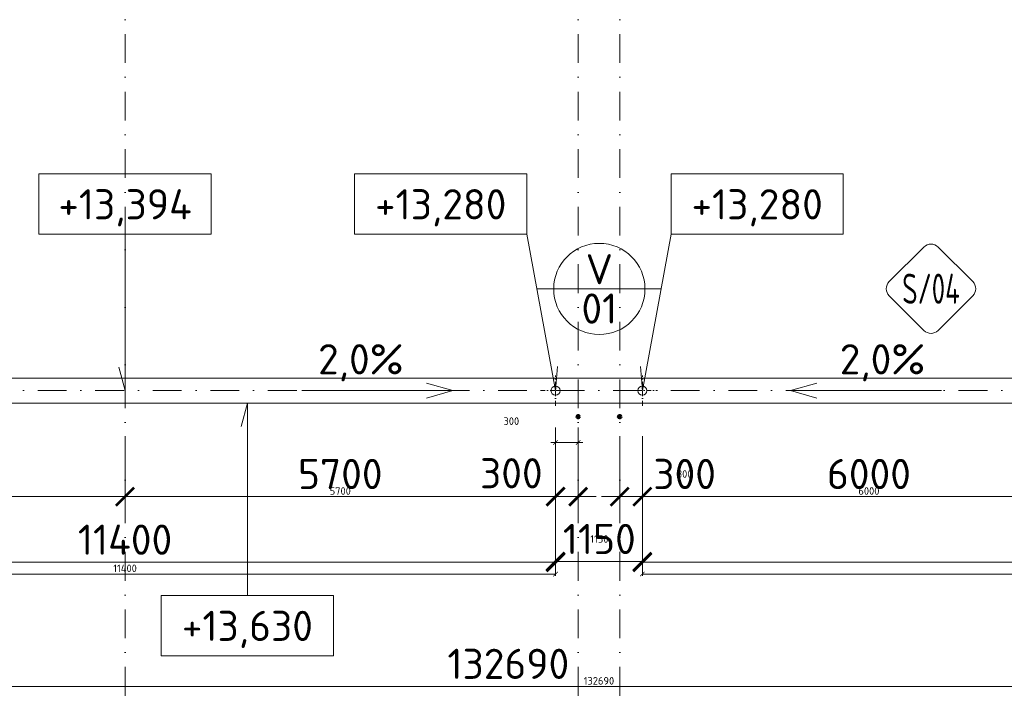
# Model space of a CAD drawing. Header units: millimetres. Extents: x -916886 to 3713765, y -2985421 to 1675785.
# Tile 129 of 256: x 70605 to 83642, y 191184 to 200214. Entities that reach past the tile are written whole.
import ezdxf
from ezdxf.enums import TextEntityAlignment as Align

# ---------------------------------------------------------------- set-up
doc = ezdxf.new("R2010")
doc.units = ezdxf.units.MM
doc.linetypes.add('CENTERX2', pattern=[101.6, 63.5, -12.7, 12.7, -12.7])
doc.linetypes.add('DASHDOT', pattern=[25.4, 12.7, -6.35, 0, -6.35])
doc.layers.get('Defpoints').update_dxf_attribs({"color": 8})
for name, color, linetype, lineweight in [('A99_N_kce-pohl', 1, 'Continuous', 9), ('A99_N_koty-200', 5, 'Continuous', 5), ('A99_N_koty-200 @ 200', 5, 'Continuous', 5), ('A99_N_koty-200 @ 50 (2)', 5, 'Continuous', 5), ('A99_N_koty-vysk', 160, 'Continuous', 9), ('A99_N_znaceni 200', 5, 'Continuous', 5), ('A99_S_osy', 1, 'CENTERX2', 5)]:
    doc.layers.add(name, color=color, linetype=linetype, lineweight=lineweight)
doc.styles.add('A99_kota', font='isocpeur.ttf', dxfattribs={"height": 2})
doc.styles.add('A99_popis', font='isocpeur.ttf')
doc.styles.add('ad_popis 100', font='isocpeur.ttf', dxfattribs={"height": 200})
doc.dimstyles.new('A99_kota_200 new', dxfattribs={"dimscale": 200, "dimtxt": 2, "dimasz": 1.2, "dimexe": 0.5, "dimexo": 1.5, "dimgap": 0.5, "dimtad": 1, "dimdec": 0, "dimzin": 3, "dimdsep": 46, "dimtxsty": 'A99_kota', "dimblk": 'ARCHTICK', "dimcen": 2.5, "dimazin": 2, "dimtfac": 0.75, "dimtdec": 0, "dimtix": 1, "dimtmove": 2, "dimatfit": 0, "dimfxl": 0, "dimtolj": 1, "dimtzin": 0, "dimlwd": 5, "dimlwe": 5, "dimarcsym": 0})

# ---------------------------------------------------------------- blocks, each defined once
blk = doc.blocks.new('_ArchTick')
at = {"color": 0, "linetype": 'ByBlock', "const_width": 0.15}
blk.add_lwpolyline([(-0.5, -0.5), (0.5, 0.5)], dxfattribs=at)
blk = doc.blocks.new('*D3002')
at = {"layer": 'A99_N_koty-200', "color": 0, "linetype": 'Continuous', "lineweight": 5, "transparency": 16777216}
for p, q in [((11930, 190580), (11930, 191480)), ((144620, 190580), (144620, 191480)), ((11930, 191380), (144620, 191380))]:
    blk.add_line(p, q, dxfattribs=at)
at = {"layer": 'Defpoints', "color": 0, "linetype": 'Continuous', "lineweight": 0, "transparency": 16777216}
for p in [(144620, 191380), (11930, 189255), (144620, 189255)]:
    blk.add_point(p, dxfattribs=at)
at = {"layer": 'A99_N_koty-200', "color": 0, "linetype": 'Continuous', "lineweight": 5, "transparency": 16777216, "xscale": 240, "yscale": 240, "zscale": 240, "rotation": 180}
blk.add_blockref('_ArchTick', (11930, 191380), dxfattribs=at)
at = {"layer": 'A99_N_koty-200', "color": 0, "linetype": 'Continuous', "lineweight": 5, "transparency": 16777216, "xscale": 240, "yscale": 240, "zscale": 240}
blk.add_blockref('_ArchTick', (144620, 191380), dxfattribs=at)
at = {"layer": 'A99_N_koty-200', "color": 0, "linetype": 'Continuous', "transparency": 16777216, "insert": (77075, 191680), "char_height": 400, "attachment_point": 5, "style": 'A99_kota'}
blk.add_mtext('\\A1;132690', dxfattribs=at)
blk = doc.blocks.new('*D3003')
at = {"layer": 'A99_N_koty-200', "color": 0, "linetype": 'Continuous', "lineweight": 5, "transparency": 16777216}
for p, q in [((11930, 191180), (11930, 191405)), ((144620, 191180), (144620, 191405)), ((11930, 191380), (144620, 191380))]:
    blk.add_line(p, q, dxfattribs=at)
at = {"layer": 'Defpoints', "color": 0, "linetype": 'Continuous', "lineweight": 0, "transparency": 16777216}
for p in [(144620, 191380), (11930, 189255), (144620, 189255)]:
    blk.add_point(p, dxfattribs=at)
at = {"layer": 'A99_N_koty-200', "color": 0, "linetype": 'Continuous', "lineweight": 5, "transparency": 16777216, "xscale": 60, "yscale": 60, "zscale": 60, "rotation": 180}
blk.add_blockref('_ArchTick', (11930, 191380), dxfattribs=at)
at = {"layer": 'A99_N_koty-200', "color": 0, "linetype": 'Continuous', "lineweight": 5, "transparency": 16777216, "xscale": 60, "yscale": 60, "zscale": 60}
blk.add_blockref('_ArchTick', (144620, 191380), dxfattribs=at)
at = {"layer": 'A99_N_koty-200', "color": 0, "linetype": 'Continuous', "transparency": 16777216, "insert": (78275, 191455), "char_height": 100, "attachment_point": 5, "style": 'A99_kota'}
blk.add_mtext('\\A1;132690', dxfattribs=at)
blk = doc.blocks.new('*D3603')
at = {"layer": 'A99_N_koty-200', "color": 0, "linetype": 'Continuous', "lineweight": 5, "transparency": 16777216}
for p, q in [((78550, 194695), (78550, 193795)), ((78850, 194695), (78850, 193795)), ((78550, 193895), (78310, 193895)), ((78550, 193895), (78850, 193895)), ((78850, 193895), (79090, 193895))]:
    blk.add_line(p, q, dxfattribs=at)
at = {"layer": 'Defpoints', "color": 0, "linetype": 'Continuous', "lineweight": 0, "transparency": 16777216}
for p in [(78550, 195180), (78850, 195300), (78850, 193895)]:
    blk.add_point(p, dxfattribs=at)
at = {"layer": 'A99_N_koty-200', "color": 0, "linetype": 'Continuous', "lineweight": 5, "transparency": 16777216, "xscale": 240, "yscale": 240, "zscale": 240}
blk.add_blockref('_ArchTick', (78550, 193895), dxfattribs=at)
at = {"layer": 'A99_N_koty-200', "color": 0, "linetype": 'Continuous', "lineweight": 5, "transparency": 16777216, "xscale": 240, "yscale": 240, "zscale": 240, "rotation": 180}
blk.add_blockref('_ArchTick', (78850, 193895), dxfattribs=at)
at = {"layer": 'A99_N_koty-200', "color": 0, "linetype": 'Continuous', "transparency": 16777216, "insert": (79410, 194195), "char_height": 400, "attachment_point": 5, "style": 'A99_kota'}
blk.add_mtext('\\A1;300', dxfattribs=at)
blk = doc.blocks.new('*D3604')
at = {"layer": 'A99_N_koty-200', "color": 0, "linetype": 'Continuous', "lineweight": 5, "transparency": 16777216}
for p, q in [((78550, 194095), (78550, 193870)), ((78850, 194095), (78850, 193870)), ((78550, 193895), (78490, 193895)), ((78550, 193895), (78850, 193895)), ((78850, 193895), (78910, 193895))]:
    blk.add_line(p, q, dxfattribs=at)
at = {"layer": 'Defpoints', "color": 0, "linetype": 'Continuous', "lineweight": 0, "transparency": 16777216}
for p in [(78550, 195180), (78850, 195300), (78850, 193895)]:
    blk.add_point(p, dxfattribs=at)
at = {"layer": 'A99_N_koty-200', "color": 0, "linetype": 'Continuous', "lineweight": 5, "transparency": 16777216, "xscale": 60, "yscale": 60, "zscale": 60}
blk.add_blockref('_ArchTick', (78550, 193895), dxfattribs=at)
at = {"layer": 'A99_N_koty-200', "color": 0, "linetype": 'Continuous', "lineweight": 5, "transparency": 16777216, "xscale": 60, "yscale": 60, "zscale": 60, "rotation": 180}
blk.add_blockref('_ArchTick', (78850, 193895), dxfattribs=at)
at = {"layer": 'A99_N_koty-200', "color": 0, "linetype": 'Continuous', "transparency": 16777216, "insert": (79410, 194195), "char_height": 100, "attachment_point": 5, "style": 'A99_kota'}
blk.add_mtext('\\A1;300', dxfattribs=at)
blk = doc.blocks.new('*D3606')
at = {"layer": 'A99_N_koty-200', "color": 0, "linetype": 'Continuous', "lineweight": 5, "transparency": 16777216}
for p, q in [((78850, 193825), (78850, 192925)), ((90850, 193825), (90850, 192925)), ((78850, 193025), (90850, 193025))]:
    blk.add_line(p, q, dxfattribs=at)
at = {"layer": 'Defpoints', "color": 0, "linetype": 'Continuous', "lineweight": 0, "transparency": 16777216}
for p in [(78850, 195300), (90850, 195300), (90850, 193025)]:
    blk.add_point(p, dxfattribs=at)
at = {"layer": 'A99_N_koty-200', "color": 0, "linetype": 'Continuous', "lineweight": 5, "transparency": 16777216, "xscale": 240, "yscale": 240, "zscale": 240, "rotation": 180}
blk.add_blockref('_ArchTick', (78850, 193025), dxfattribs=at)
at = {"layer": 'A99_N_koty-200', "color": 0, "linetype": 'Continuous', "lineweight": 5, "transparency": 16777216, "xscale": 240, "yscale": 240, "zscale": 240}
blk.add_blockref('_ArchTick', (90850, 193025), dxfattribs=at)
at = {"layer": 'A99_N_koty-200', "color": 0, "linetype": 'Continuous', "transparency": 16777216, "insert": (84850, 193325), "char_height": 400, "attachment_point": 5, "style": 'A99_kota'}
blk.add_mtext('\\A1;12000', dxfattribs=at)
blk = doc.blocks.new('*D3607')
at = {"layer": 'A99_N_koty-200', "color": 0, "linetype": 'Continuous', "lineweight": 5, "transparency": 16777216}
for p, q in [((78850, 193070), (78850, 192845)), ((90850, 193070), (90850, 192845)), ((78850, 192870), (90850, 192870))]:
    blk.add_line(p, q, dxfattribs=at)
at = {"layer": 'Defpoints', "color": 0, "linetype": 'Continuous', "lineweight": 0, "transparency": 16777216}
for p in [(78850, 195300), (90850, 195300), (90850, 192870)]:
    blk.add_point(p, dxfattribs=at)
at = {"layer": 'A99_N_koty-200', "color": 0, "linetype": 'Continuous', "lineweight": 5, "transparency": 16777216, "xscale": 60, "yscale": 60, "zscale": 60, "rotation": 180}
blk.add_blockref('_ArchTick', (78850, 192870), dxfattribs=at)
at = {"layer": 'A99_N_koty-200', "color": 0, "linetype": 'Continuous', "lineweight": 5, "transparency": 16777216, "xscale": 60, "yscale": 60, "zscale": 60}
blk.add_blockref('_ArchTick', (90850, 192870), dxfattribs=at)
at = {"layer": 'A99_N_koty-200', "color": 0, "linetype": 'Continuous', "transparency": 16777216, "insert": (84850, 192945), "char_height": 100, "attachment_point": 5, "style": 'A99_kota'}
blk.add_mtext('\\A1;12000', dxfattribs=at)
blk = doc.blocks.new('*D3822')
at = {"layer": 'A99_N_koty-200', "color": 0, "linetype": 'Continuous', "lineweight": 5, "transparency": 16777216}
for p, q in [((77700, 194695), (77700, 193795)), ((78000, 194695), (78000, 193795)), ((77700, 193895), (77460, 193895)), ((77700, 193895), (78000, 193895)), ((78000, 193895), (78240, 193895))]:
    blk.add_line(p, q, dxfattribs=at)
at = {"layer": 'Defpoints', "color": 0, "linetype": 'Continuous', "lineweight": 0, "transparency": 16777216}
for p in [(77700, 195300), (78000, 195300), (78000, 193895)]:
    blk.add_point(p, dxfattribs=at)
at = {"layer": 'A99_N_koty-200', "color": 0, "linetype": 'Continuous', "lineweight": 5, "transparency": 16777216, "xscale": 240, "yscale": 240, "zscale": 240}
blk.add_blockref('_ArchTick', (77700, 193895), dxfattribs=at)
at = {"layer": 'A99_N_koty-200', "color": 0, "linetype": 'Continuous', "lineweight": 5, "transparency": 16777216, "xscale": 240, "yscale": 240, "zscale": 240, "rotation": 180}
blk.add_blockref('_ArchTick', (78000, 193895), dxfattribs=at)
at = {"layer": 'A99_N_koty-200', "color": 0, "linetype": 'Continuous', "transparency": 16777216, "insert": (77115, 194205), "char_height": 400, "attachment_point": 5, "style": 'A99_kota'}
blk.add_mtext('\\A1;300', dxfattribs=at)
blk = doc.blocks.new('*D3823')
at = {"layer": 'A99_N_koty-200', "color": 0, "linetype": 'Continuous', "lineweight": 5, "transparency": 16777216}
for p, q in [((77700, 194812.5), (77700, 194587.5)), ((78000, 194812.5), (78000, 194587.5)), ((77700, 194612.5), (77640, 194612.5)), ((77700, 194612.5), (78000, 194612.5)), ((78000, 194612.5), (78060, 194612.5))]:
    blk.add_line(p, q, dxfattribs=at)
at = {"layer": 'Defpoints', "color": 0, "linetype": 'Continuous', "lineweight": 0, "transparency": 16777216}
for p in [(77700, 195300), (78000, 195300), (78000, 194612.5)]:
    blk.add_point(p, dxfattribs=at)
at = {"layer": 'A99_N_koty-200', "color": 0, "linetype": 'Continuous', "lineweight": 5, "transparency": 16777216, "xscale": 60, "yscale": 60, "zscale": 60}
blk.add_blockref('_ArchTick', (77700, 194612.5), dxfattribs=at)
at = {"layer": 'A99_N_koty-200', "color": 0, "linetype": 'Continuous', "lineweight": 5, "transparency": 16777216, "xscale": 60, "yscale": 60, "zscale": 60, "rotation": 180}
blk.add_blockref('_ArchTick', (78000, 194612.5), dxfattribs=at)
at = {"layer": 'A99_N_koty-200', "color": 0, "linetype": 'Continuous', "transparency": 16777216, "insert": (77115, 194895), "char_height": 100, "attachment_point": 5, "style": 'A99_kota'}
blk.add_mtext('\\A1;300', dxfattribs=at)
blk = doc.blocks.new('*D3825')
at = {"layer": 'A99_N_koty-200', "color": 0, "linetype": 'Continuous', "lineweight": 5, "transparency": 16777216}
for p, q in [((72000, 194695), (72000, 193795)), ((66300, 194390), (66300, 193795)), ((66300, 193895), (72000, 193895))]:
    blk.add_line(p, q, dxfattribs=at)
at = {"layer": 'Defpoints', "color": 0, "linetype": 'Continuous', "lineweight": 0, "transparency": 16777216}
for p in [(72000, 195180), (66300, 194690), (72000, 193895)]:
    blk.add_point(p, dxfattribs=at)
at = {"layer": 'A99_N_koty-200', "color": 0, "linetype": 'Continuous', "lineweight": 5, "transparency": 16777216, "xscale": 240, "yscale": 240, "zscale": 240, "rotation": 180}
blk.add_blockref('_ArchTick', (66300, 193895), dxfattribs=at)
at = {"layer": 'A99_N_koty-200', "color": 0, "linetype": 'Continuous', "lineweight": 5, "transparency": 16777216, "xscale": 240, "yscale": 240, "zscale": 240}
blk.add_blockref('_ArchTick', (72000, 193895), dxfattribs=at)
at = {"layer": 'A99_N_koty-200', "color": 0, "linetype": 'Continuous', "transparency": 16777216, "insert": (69150, 194195), "char_height": 400, "attachment_point": 5, "style": 'A99_kota'}
blk.add_mtext('\\A1;5700', dxfattribs=at)
blk = doc.blocks.new('*D3826')
at = {"layer": 'A99_N_koty-200', "color": 0, "linetype": 'Continuous', "lineweight": 5, "transparency": 16777216}
for p, q in [((66300, 194095), (66300, 193870)), ((72000, 194095), (72000, 193870)), ((66300, 193895), (72000, 193895))]:
    blk.add_line(p, q, dxfattribs=at)
at = {"layer": 'Defpoints', "color": 0, "linetype": 'Continuous', "lineweight": 0, "transparency": 16777216}
for p in [(72000, 195180), (66300, 194690), (72000, 193895)]:
    blk.add_point(p, dxfattribs=at)
at = {"layer": 'A99_N_koty-200', "color": 0, "linetype": 'Continuous', "lineweight": 5, "transparency": 16777216, "xscale": 60, "yscale": 60, "zscale": 60, "rotation": 180}
blk.add_blockref('_ArchTick', (66300, 193895), dxfattribs=at)
at = {"layer": 'A99_N_koty-200', "color": 0, "linetype": 'Continuous', "lineweight": 5, "transparency": 16777216, "xscale": 60, "yscale": 60, "zscale": 60}
blk.add_blockref('_ArchTick', (72000, 193895), dxfattribs=at)
at = {"layer": 'A99_N_koty-200', "color": 0, "linetype": 'Continuous', "transparency": 16777216, "insert": (69150, 193970), "char_height": 100, "attachment_point": 5, "style": 'A99_kota'}
blk.add_mtext('\\A1;5700', dxfattribs=at)
blk = doc.blocks.new('*D3828')
at = {"layer": 'A99_N_koty-200', "color": 0, "linetype": 'Continuous', "lineweight": 5, "transparency": 16777216}
for p, q in [((72000, 194695), (72000, 193795)), ((77700, 194695), (77700, 193795)), ((77700, 193895), (72000, 193895))]:
    blk.add_line(p, q, dxfattribs=at)
at = {"layer": 'Defpoints', "color": 0, "linetype": 'Continuous', "lineweight": 0, "transparency": 16777216}
for p in [(72000, 195180), (77700, 195300), (72000, 193895)]:
    blk.add_point(p, dxfattribs=at)
at = {"layer": 'A99_N_koty-200', "color": 0, "linetype": 'Continuous', "lineweight": 5, "transparency": 16777216, "xscale": 240, "yscale": 240, "zscale": 240, "rotation": 180}
blk.add_blockref('_ArchTick', (72000, 193895), dxfattribs=at)
at = {"layer": 'A99_N_koty-200', "color": 0, "linetype": 'Continuous', "lineweight": 5, "transparency": 16777216, "xscale": 240, "yscale": 240, "zscale": 240}
blk.add_blockref('_ArchTick', (77700, 193895), dxfattribs=at)
at = {"layer": 'A99_N_koty-200', "color": 0, "linetype": 'Continuous', "transparency": 16777216, "insert": (74850, 194195), "char_height": 400, "attachment_point": 5, "style": 'A99_kota'}
blk.add_mtext('\\A1;5700', dxfattribs=at)
blk = doc.blocks.new('*D3829')
at = {"layer": 'A99_N_koty-200', "color": 0, "linetype": 'Continuous', "lineweight": 5, "transparency": 16777216}
for p, q in [((72000, 194095), (72000, 193870)), ((77700, 194095), (77700, 193870)), ((77700, 193895), (72000, 193895))]:
    blk.add_line(p, q, dxfattribs=at)
at = {"layer": 'Defpoints', "color": 0, "linetype": 'Continuous', "lineweight": 0, "transparency": 16777216}
for p in [(72000, 195180), (77700, 195300), (72000, 193895)]:
    blk.add_point(p, dxfattribs=at)
at = {"layer": 'A99_N_koty-200', "color": 0, "linetype": 'Continuous', "lineweight": 5, "transparency": 16777216, "xscale": 60, "yscale": 60, "zscale": 60, "rotation": 180}
blk.add_blockref('_ArchTick', (72000, 193895), dxfattribs=at)
at = {"layer": 'A99_N_koty-200', "color": 0, "linetype": 'Continuous', "lineweight": 5, "transparency": 16777216, "xscale": 60, "yscale": 60, "zscale": 60}
blk.add_blockref('_ArchTick', (77700, 193895), dxfattribs=at)
at = {"layer": 'A99_N_koty-200', "color": 0, "linetype": 'Continuous', "transparency": 16777216, "insert": (74850, 193970), "char_height": 100, "attachment_point": 5, "style": 'A99_kota'}
blk.add_mtext('\\A1;5700', dxfattribs=at)
blk = doc.blocks.new('*U62')
at = {"color": 0, "linetype": 'ByBlock'}
for p, q in [((5.7, -4), (5.7, -14.35)), ((5.7, -14.35), (5.286, -12.805))]:
    blk.add_line(p, q, dxfattribs=at)
blk.add_lwpolyline([(0, -4), (11.4, -4), (11.4, 0), (0, 0)], close=True, dxfattribs=at)
at = {"color": 0, "linetype": 'ByBlock', "style": 'A99_kota'}
for tag, p in [('VYSKA', (5.7, -2.241)), ('VYSKA_POPIS1', (5.7, -6.041)), ('VYSKA_POPIS2', (5.9, -9.541)), ('VYSKA_POPIS3', (5.9, -13.041))]:
    blk.add_attdef(tag, text='', height=2, dxfattribs=at).set_placement(p, align=Align.MIDDLE)
blk = doc.blocks.new('*D3831')
at = {"layer": 'A99_N_koty-200', "color": 0, "linetype": 'Continuous', "lineweight": 5, "transparency": 16777216}
for p, q in [((77700, 193034.5), (77700, 193134.5)), ((78850, 193034.5), (78850, 193134.5)), ((77700, 193034.5), (78850, 193034.5))]:
    blk.add_line(p, q, dxfattribs=at)
at = {"layer": 'Defpoints', "color": 0, "linetype": 'Continuous', "lineweight": 0, "transparency": 16777216}
for p in [(77700, 193034.5), (78850, 193034.5), (78850, 193034.5)]:
    blk.add_point(p, dxfattribs=at)
at = {"layer": 'A99_N_koty-200', "color": 0, "linetype": 'Continuous', "lineweight": 5, "transparency": 16777216, "xscale": 240, "yscale": 240, "zscale": 240, "rotation": 180}
blk.add_blockref('_ArchTick', (77700, 193034.5), dxfattribs=at)
at = {"layer": 'A99_N_koty-200', "color": 0, "linetype": 'Continuous', "lineweight": 5, "transparency": 16777216, "xscale": 240, "yscale": 240, "zscale": 240}
blk.add_blockref('_ArchTick', (78850, 193034.5), dxfattribs=at)
at = {"layer": 'A99_N_koty-200', "color": 0, "linetype": 'Continuous', "transparency": 16777216, "insert": (78280, 193334.5), "char_height": 400, "attachment_point": 5, "style": 'A99_kota'}
blk.add_mtext('\\A1;1150', dxfattribs=at)
blk = doc.blocks.new('*D3832')
at = {"layer": 'A99_N_koty-200', "color": 0, "linetype": 'Continuous', "lineweight": 5, "transparency": 16777216}
for p, q in [((77700, 193034.5), (77700, 193059.5)), ((77700, 193034.5), (78850, 193034.5)), ((78850, 193034.5), (78850, 193059.5))]:
    blk.add_line(p, q, dxfattribs=at)
at = {"layer": 'Defpoints', "color": 0, "linetype": 'Continuous', "lineweight": 0, "transparency": 16777216}
for p in [(77700, 193034.5), (78850, 193034.5), (78850, 193034.5)]:
    blk.add_point(p, dxfattribs=at)
at = {"layer": 'A99_N_koty-200', "color": 0, "linetype": 'Continuous', "lineweight": 5, "transparency": 16777216, "xscale": 60, "yscale": 60, "zscale": 60, "rotation": 180}
blk.add_blockref('_ArchTick', (77700, 193034.5), dxfattribs=at)
at = {"layer": 'A99_N_koty-200', "color": 0, "linetype": 'Continuous', "lineweight": 5, "transparency": 16777216, "xscale": 60, "yscale": 60, "zscale": 60}
blk.add_blockref('_ArchTick', (78850, 193034.5), dxfattribs=at)
at = {"layer": 'A99_N_koty-200', "color": 0, "linetype": 'Continuous', "transparency": 16777216, "insert": (78280, 193334.5), "char_height": 100, "attachment_point": 5, "style": 'A99_kota'}
blk.add_mtext('\\A1;1150', dxfattribs=at)
blk = doc.blocks.new('*D3834')
at = {"layer": 'A99_N_koty-200', "color": 0, "linetype": 'Continuous', "lineweight": 5, "transparency": 16777216}
for p, q in [((66300, 193825), (66300, 192925)), ((77700, 193825), (77700, 192925)), ((77700, 193025), (66300, 193025))]:
    blk.add_line(p, q, dxfattribs=at)
at = {"layer": 'Defpoints', "color": 0, "linetype": 'Continuous', "lineweight": 0, "transparency": 16777216}
for p in [(66300, 195300), (77700, 195300), (66300, 193025)]:
    blk.add_point(p, dxfattribs=at)
at = {"layer": 'A99_N_koty-200', "color": 0, "linetype": 'Continuous', "lineweight": 5, "transparency": 16777216, "xscale": 240, "yscale": 240, "zscale": 240, "rotation": 180}
blk.add_blockref('_ArchTick', (66300, 193025), dxfattribs=at)
at = {"layer": 'A99_N_koty-200', "color": 0, "linetype": 'Continuous', "lineweight": 5, "transparency": 16777216, "xscale": 240, "yscale": 240, "zscale": 240}
blk.add_blockref('_ArchTick', (77700, 193025), dxfattribs=at)
at = {"layer": 'A99_N_koty-200', "color": 0, "linetype": 'Continuous', "transparency": 16777216, "insert": (72000, 193325), "char_height": 400, "attachment_point": 5, "style": 'A99_kota'}
blk.add_mtext('\\A1;11400', dxfattribs=at)
blk = doc.blocks.new('*D3835')
at = {"layer": 'A99_N_koty-200', "color": 0, "linetype": 'Continuous', "lineweight": 5, "transparency": 16777216}
for p, q in [((66300, 193070), (66300, 192845)), ((77700, 193070), (77700, 192845)), ((77700, 192870), (66300, 192870))]:
    blk.add_line(p, q, dxfattribs=at)
at = {"layer": 'Defpoints', "color": 0, "linetype": 'Continuous', "lineweight": 0, "transparency": 16777216}
for p in [(66300, 195300), (77700, 195300), (66300, 192870)]:
    blk.add_point(p, dxfattribs=at)
at = {"layer": 'A99_N_koty-200', "color": 0, "linetype": 'Continuous', "lineweight": 5, "transparency": 16777216, "xscale": 60, "yscale": 60, "zscale": 60, "rotation": 180}
blk.add_blockref('_ArchTick', (66300, 192870), dxfattribs=at)
at = {"layer": 'A99_N_koty-200', "color": 0, "linetype": 'Continuous', "lineweight": 5, "transparency": 16777216, "xscale": 60, "yscale": 60, "zscale": 60}
blk.add_blockref('_ArchTick', (77700, 192870), dxfattribs=at)
at = {"layer": 'A99_N_koty-200', "color": 0, "linetype": 'Continuous', "transparency": 16777216, "insert": (72000, 192945), "char_height": 100, "attachment_point": 5, "style": 'A99_kota'}
blk.add_mtext('\\A1;11400', dxfattribs=at)
blk = doc.blocks.new('*D3846')
at = {"layer": 'A99_N_koty-200', "color": 0, "linetype": 'Continuous', "lineweight": 5, "transparency": 16777216}
for p, q in [((78850, 194695), (78850, 193795)), ((84850, 194695), (84850, 193795)), ((78850, 193895), (84850, 193895))]:
    blk.add_line(p, q, dxfattribs=at)
at = {"layer": 'Defpoints', "color": 0, "linetype": 'Continuous', "lineweight": 0, "transparency": 16777216}
for p in [(78850, 195300), (84850, 195180), (84850, 193895)]:
    blk.add_point(p, dxfattribs=at)
at = {"layer": 'A99_N_koty-200', "color": 0, "linetype": 'Continuous', "lineweight": 5, "transparency": 16777216, "xscale": 240, "yscale": 240, "zscale": 240, "rotation": 180}
blk.add_blockref('_ArchTick', (78850, 193895), dxfattribs=at)
at = {"layer": 'A99_N_koty-200', "color": 0, "linetype": 'Continuous', "lineweight": 5, "transparency": 16777216, "xscale": 240, "yscale": 240, "zscale": 240}
blk.add_blockref('_ArchTick', (84850, 193895), dxfattribs=at)
at = {"layer": 'A99_N_koty-200', "color": 0, "linetype": 'Continuous', "transparency": 16777216, "insert": (81850, 194195), "char_height": 400, "attachment_point": 5, "style": 'A99_kota'}
blk.add_mtext('\\A1;6000', dxfattribs=at)
blk = doc.blocks.new('*D3847')
at = {"layer": 'A99_N_koty-200', "color": 0, "linetype": 'Continuous', "lineweight": 5, "transparency": 16777216}
for p, q in [((78850, 194095), (78850, 193870)), ((84850, 194095), (84850, 193870)), ((78850, 193895), (84850, 193895))]:
    blk.add_line(p, q, dxfattribs=at)
at = {"layer": 'Defpoints', "color": 0, "linetype": 'Continuous', "lineweight": 0, "transparency": 16777216}
for p in [(78850, 195300), (84850, 195180), (84850, 193895)]:
    blk.add_point(p, dxfattribs=at)
at = {"layer": 'A99_N_koty-200', "color": 0, "linetype": 'Continuous', "lineweight": 5, "transparency": 16777216, "xscale": 60, "yscale": 60, "zscale": 60, "rotation": 180}
blk.add_blockref('_ArchTick', (78850, 193895), dxfattribs=at)
at = {"layer": 'A99_N_koty-200', "color": 0, "linetype": 'Continuous', "lineweight": 5, "transparency": 16777216, "xscale": 60, "yscale": 60, "zscale": 60}
blk.add_blockref('_ArchTick', (84850, 193895), dxfattribs=at)
at = {"layer": 'A99_N_koty-200', "color": 0, "linetype": 'Continuous', "transparency": 16777216, "insert": (81850, 193970), "char_height": 100, "attachment_point": 5, "style": 'A99_kota'}
blk.add_mtext('\\A1;6000', dxfattribs=at)
blk = doc.blocks.new('*U64')
at = {"color": 0, "linetype": 'ByBlock'}
for q in [(0, -4), (-2.028, -12.755)]:
    blk.add_line((-1.9, -14.35), q, dxfattribs=at)
blk.add_lwpolyline([(0, -4), (11.4, -4), (11.4, 0), (0, 0)], close=True, dxfattribs=at)
at = {"color": 0, "linetype": 'ByBlock', "style": 'A99_kota'}
for tag, p in [('VYSKA', (5.7, -2.241)), ('VYSKA_POPIS1', (5.7, -6.041)), ('VYSKA_POPIS2', (5.9, -9.541)), ('VYSKA_POPIS3', (5.9, -13.041))]:
    blk.add_attdef(tag, text='', height=2, dxfattribs=at).set_placement(p, align=Align.MIDDLE)
blk = doc.blocks.new('*U94')
at = {"color": 0}
for p, q in [((-0.721, 4.139), (-4.149, 0.711)), ((4.139, 0.711), (0.711, 4.139)), ((-4.149, -0.721), (-0.721, -4.149)), ((0.711, -4.149), (4.139, -0.721))]:
    blk.add_line(p, q, dxfattribs=at)
for centre, start, end in [((-0.005, 3.424), 45, 135), ((-3.433, -0.005), 135, 225), ((3.424, -0.005), 315, 45), ((-0.005, -3.433), 225, 315)]:
    blk.add_arc(centre, 1.012, start, end, dxfattribs=at)
at = {"color": 0, "linetype": 'ByBlock', "style": 'A99_popis', "width": 0.953108}
blk.add_attdef('SKLADBA', text='', height=3, rotation=0.01026, dxfattribs=at).set_placement((-2.863, -1.506), (2.855, -1.505), align=Align.FIT)
blk = doc.blocks.new('*U20')
at = {"color": 0, "linetype": 'ByBlock'}
blk.add_line((-3.02, 0), (3.02, 0), dxfattribs=at)
blk.add_circle((0, 0), 3.02, dxfattribs=at)
at = {"color": 0, "linetype": 'ByBlock', "style": 'A99_popis'}
for tag, p in [('KATEGORIE', (0, 1.31)), ('PRVEK', (0, -1.298))]:
    blk.add_attdef(tag, text='', height=2, dxfattribs=at).set_placement(p, align=Align.MIDDLE_CENTER)
blk = doc.blocks.new('*U124')
at = {"color": 0, "linetype": 'ByBlock'}
for p, q in [((5.7, 12.75), (5.286, 11.205)), ((5.7, 0), (5.7, 12.75))]:
    blk.add_line(p, q, dxfattribs=at)
blk.add_lwpolyline([(0, -4), (11.4, -4), (11.4, 0), (0, 0)], close=True, dxfattribs=at)
at = {"color": 0, "linetype": 'ByBlock', "style": 'A99_kota'}
for tag, p in [('VYSKA', (5.7, -2.241)), ('VYSKA_POPIS1', (5.7, -6.041)), ('VYSKA_POPIS2', (5.9, -9.541)), ('VYSKA_POPIS3', (5.9, -13.041))]:
    blk.add_attdef(tag, text='', height=2, dxfattribs=at).set_placement(p, align=Align.MIDDLE)
blk = doc.blocks.new('*U4723')
at = {"layer": 'A99_N_koty-200 @ 200', "linetype": 'Continuous'}
dim = blk.add_linear_dim(base=(144620, 191380), p1=(11930, 189255), p2=(144620, 189255), dimstyle='A99_kota_200 new', override={"dimscale": 200, "dimtix": 1, "dimtofl": 1, "dimtmove": 2, "dimatfit": 0}, dxfattribs=at)
dim.commit()
dim.dimension.update_dxf_attribs({"geometry": '*D3002', "text_midpoint": (77075, 191680), "dimtype": 128})
at = {"layer": 'A99_N_koty-200 @ 50 (2)', "linetype": 'Continuous'}
dim = blk.add_linear_dim(base=(144620, 191380), p1=(11930, 189255), p2=(144620, 189255), dimstyle='A99_kota_200 new', override={"dimscale": 50, "dimtix": 1, "dimtofl": 1, "dimtmove": 2, "dimatfit": 0}, dxfattribs=at)
dim.commit()
dim.dimension.update_dxf_attribs({"geometry": '*D3003', "text_midpoint": (78275, 191455)})
blk = doc.blocks.new('*U4885')
at = {"layer": 'A99_N_koty-200 @ 200', "linetype": 'Continuous'}
dim = blk.add_linear_dim(base=(78850, 193895), p1=(78550, 195180), p2=(78850, 195300), dimstyle='A99_kota_200 new', override={"dimscale": 200, "dimtix": 1, "dimtofl": 1, "dimtmove": 2, "dimatfit": 0}, dxfattribs=at)
dim.commit()
dim.dimension.update_dxf_attribs({"geometry": '*D3603', "text_midpoint": (79410, 194195), "dimtype": 128})
at = {"layer": 'A99_N_koty-200 @ 50 (2)', "linetype": 'Continuous'}
dim = blk.add_linear_dim(base=(78850, 193895), p1=(78550, 195180), p2=(78850, 195300), dimstyle='A99_kota_200 new', override={"dimscale": 50, "dimtix": 1, "dimtofl": 1, "dimtmove": 2, "dimatfit": 0}, dxfattribs=at)
dim.commit()
dim.dimension.update_dxf_attribs({"geometry": '*D3604', "text_midpoint": (79410, 194195), "dimtype": 128})
blk = doc.blocks.new('*U4886')
at = {"layer": 'A99_N_koty-200 @ 200', "linetype": 'Continuous'}
dim = blk.add_linear_dim(base=(90850, 193025), p1=(78850, 195300), p2=(90850, 195300), dimstyle='A99_kota_200 new', override={"dimscale": 200, "dimtix": 1, "dimtofl": 1, "dimtmove": 2, "dimatfit": 0}, dxfattribs=at)
dim.commit()
dim.dimension.update_dxf_attribs({"geometry": '*D3606', "text_midpoint": (84850, 193325)})
at = {"layer": 'A99_N_koty-200 @ 50 (2)', "linetype": 'Continuous'}
dim = blk.add_linear_dim(base=(90850, 192870), p1=(78850, 195300), p2=(90850, 195300), dimstyle='A99_kota_200 new', override={"dimscale": 50, "dimtix": 1, "dimtofl": 1, "dimtmove": 2, "dimatfit": 0}, dxfattribs=at)
dim.commit()
dim.dimension.update_dxf_attribs({"geometry": '*D3607', "text_midpoint": (84850, 192945)})
blk = doc.blocks.new('*U4958')
at = {"layer": 'A99_N_koty-200 @ 200', "linetype": 'Continuous'}
dim = blk.add_linear_dim(base=(78000, 193895), p1=(77700, 195300), p2=(78000, 195300), dimstyle='A99_kota_200 new', override={"dimscale": 200, "dimtix": 1, "dimtofl": 1, "dimtmove": 2, "dimatfit": 0}, dxfattribs=at)
dim.commit()
dim.dimension.update_dxf_attribs({"geometry": '*D3822', "text_midpoint": (77115, 194205), "dimtype": 128})
at = {"layer": 'A99_N_koty-200 @ 50 (2)', "linetype": 'Continuous'}
dim = blk.add_linear_dim(base=(78000, 194612.5), p1=(77700, 195300), p2=(78000, 195300), dimstyle='A99_kota_200 new', override={"dimscale": 50, "dimtix": 1, "dimtofl": 1, "dimtmove": 2, "dimatfit": 0}, dxfattribs=at)
dim.commit()
dim.dimension.update_dxf_attribs({"geometry": '*D3823', "text_midpoint": (77115, 194895), "dimtype": 128})
blk = doc.blocks.new('*U4959')
at = {"layer": 'A99_N_koty-200 @ 200', "linetype": 'Continuous'}
dim = blk.add_linear_dim(base=(72000, 193895), p1=(66300, 194690), p2=(72000, 195180), dimstyle='A99_kota_200 new', override={"dimscale": 200, "dimtix": 1, "dimtofl": 1, "dimtmove": 2, "dimatfit": 0}, dxfattribs=at)
dim.commit()
dim.dimension.update_dxf_attribs({"geometry": '*D3825', "text_midpoint": (69150, 194195)})
at = {"layer": 'A99_N_koty-200 @ 50 (2)', "linetype": 'Continuous'}
dim = blk.add_linear_dim(base=(72000, 193895), p1=(66300, 194690), p2=(72000, 195180), dimstyle='A99_kota_200 new', override={"dimscale": 50, "dimtix": 1, "dimtofl": 1, "dimtmove": 2, "dimatfit": 0}, dxfattribs=at)
dim.commit()
dim.dimension.update_dxf_attribs({"geometry": '*D3826', "text_midpoint": (69150, 193970)})
blk = doc.blocks.new('*U4960')
at = {"layer": 'A99_N_koty-200 @ 200', "linetype": 'Continuous'}
dim = blk.add_linear_dim(base=(72000, 193895), p1=(77700, 195300), p2=(72000, 195180), angle=180, dimstyle='A99_kota_200 new', override={"dimscale": 200, "dimtix": 1, "dimtofl": 1, "dimtmove": 2, "dimatfit": 0}, dxfattribs=at)
dim.commit()
dim.dimension.update_dxf_attribs({"geometry": '*D3828', "text_midpoint": (74850, 194195)})
at = {"layer": 'A99_N_koty-200 @ 50 (2)', "linetype": 'Continuous'}
dim = blk.add_linear_dim(base=(72000, 193895), p1=(77700, 195300), p2=(72000, 195180), angle=180, dimstyle='A99_kota_200 new', override={"dimscale": 50, "dimtix": 1, "dimtofl": 1, "dimtmove": 2, "dimatfit": 0}, dxfattribs=at)
dim.commit()
dim.dimension.update_dxf_attribs({"geometry": '*D3829', "text_midpoint": (74850, 193970)})
blk = doc.blocks.new('*U4961')
at = {"layer": 'A99_N_koty-200 @ 200', "linetype": 'Continuous'}
dim = blk.add_linear_dim(base=(78850, 193034.5), p1=(77700, 193034.5), p2=(78850, 193034.5), dimstyle='A99_kota_200 new', override={"dimscale": 200, "dimtix": 1, "dimtofl": 1, "dimtmove": 2, "dimatfit": 0}, dxfattribs=at)
dim.commit()
dim.dimension.update_dxf_attribs({"geometry": '*D3831', "text_midpoint": (78280, 193334.5), "dimtype": 128})
at = {"layer": 'A99_N_koty-200 @ 50 (2)', "linetype": 'Continuous'}
dim = blk.add_linear_dim(base=(78850, 193034.5), p1=(77700, 193034.5), p2=(78850, 193034.5), dimstyle='A99_kota_200 new', override={"dimscale": 50, "dimtix": 1, "dimtofl": 1, "dimtmove": 2, "dimatfit": 0}, dxfattribs=at)
dim.commit()
dim.dimension.update_dxf_attribs({"geometry": '*D3832', "text_midpoint": (78280, 193334.5), "dimtype": 128})
blk = doc.blocks.new('*U4962')
at = {"layer": 'A99_N_koty-200 @ 200', "linetype": 'Continuous'}
dim = blk.add_linear_dim(base=(66300, 193025), p1=(77700, 195300), p2=(66300, 195300), angle=180, dimstyle='A99_kota_200 new', override={"dimscale": 200, "dimtix": 1, "dimtofl": 1, "dimtmove": 2, "dimatfit": 0}, dxfattribs=at)
dim.commit()
dim.dimension.update_dxf_attribs({"geometry": '*D3834', "text_midpoint": (72000, 193325)})
at = {"layer": 'A99_N_koty-200 @ 50 (2)', "linetype": 'Continuous'}
dim = blk.add_linear_dim(base=(66300, 192870), p1=(77700, 195300), p2=(66300, 195300), angle=180, dimstyle='A99_kota_200 new', override={"dimscale": 50, "dimtix": 1, "dimtofl": 1, "dimtmove": 2, "dimatfit": 0}, dxfattribs=at)
dim.commit()
dim.dimension.update_dxf_attribs({"geometry": '*D3835', "text_midpoint": (72000, 192945)})
blk = doc.blocks.new('*U4966')
at = {"layer": 'A99_N_koty-200 @ 200', "linetype": 'Continuous'}
dim = blk.add_linear_dim(base=(84850, 193895), p1=(78850, 195300), p2=(84850, 195180), dimstyle='A99_kota_200 new', override={"dimscale": 200, "dimtix": 1, "dimtofl": 1, "dimtmove": 2, "dimatfit": 0}, dxfattribs=at)
dim.commit()
dim.dimension.update_dxf_attribs({"geometry": '*D3846', "text_midpoint": (81850, 194195)})
at = {"layer": 'A99_N_koty-200 @ 50 (2)', "linetype": 'Continuous'}
dim = blk.add_linear_dim(base=(84850, 193895), p1=(78850, 195300), p2=(84850, 195180), dimstyle='A99_kota_200 new', override={"dimscale": 50, "dimtix": 1, "dimtofl": 1, "dimtmove": 2, "dimatfit": 0}, dxfattribs=at)
dim.commit()
dim.dimension.update_dxf_attribs({"geometry": '*D3847', "text_midpoint": (81850, 193970)})

msp = doc.modelspace()

# ---------------------------------------------------------------- linework, layer by layer
at = {"layer": 'A99_N_kce-pohl', "color": 1, "linetype": 'Continuous', "ltscale": 25}
msp.add_lwpolyline([(150690, 195135), (150690, 195465), (6000, 195465), (6000, 195135)], close=True, dxfattribs=at)
at = {"layer": 'A99_N_kce-pohl', "linetype": 'DASHDOT', "lineweight": 5, "ltscale": 5}
for points in [[(77700, 195100), (77700, 195500)], [(78850, 195100), (78850, 195500)], [(77500, 195300), (77900, 195300)], [(78650, 195300), (79050, 195300)]]:
    msp.add_lwpolyline(points, dxfattribs=at)
at = {"layer": 'A99_N_kce-pohl', "linetype": 'Continuous', "lineweight": 5}
msp.add_lwpolyline([(72000, 195180), (72000, 195420)], dxfattribs=at)
at = {"layer": 'A99_N_kce-pohl', "linetype": 'Continuous'}
for centre in [(77700, 195300), (78850, 195300)]:
    msp.add_circle(centre, 60, dxfattribs=at)
at = {"layer": 'A99_N_kce-pohl', "color": 2, "linetype": 'Continuous', "lineweight": 70, "ltscale": 0.5}
for centre in [(78000, 194955), (78550, 194955)]:
    msp.add_circle(centre, 15, dxfattribs=at)
at = {"layer": 'A99_N_koty-vysk'}
for points in [[(76340, 195300), (75990, 195400)], [(80810, 195300), (81160, 195400)], [(76340, 195300), (74340, 195300)], [(76340, 195300), (75990, 195200)], [(80810, 195300), (82810, 195300)], [(80810, 195300), (81160, 195200)]]:
    msp.add_lwpolyline(points, dxfattribs=at)
at = {"layer": 'A99_N_znaceni 200'}
msp.add_lwpolyline([(79097.2, 196646.5), (77452.8, 196646.5)], dxfattribs=at)
at = {"layer": 'A99_S_osy', "linetype": 'DASHDOT', "lineweight": 5, "ltscale": 30}
for points in [[(72000, 264800), (72000, 176462.5)], [(78000, 264800), (78000, 146890)], [(78550, 264800), (78550, 146890)], [(176395, 195300), (4375, 195300)]]:
    msp.add_lwpolyline(points, dxfattribs=at)

# ---------------------------------------------------------------- block references
at = {"layer": 'A99_N_koty-200', "color": 4, "linetype": 'Continuous', "lineweight": 0}
for name in ['*U4962', '*U4959', '*U4960', '*U4958', '*U4885', '*U4886', '*U4966', '*U4961', '*U4723']:
    msp.add_blockref(name, (0, 0), dxfattribs=at)
at = {"layer": 'A99_N_koty-vysk', "xscale": 200, "yscale": 200, "zscale": 200}
for name, p, values in [('*U62', (70860, 198170), {'VYSKA': '+13,394'}), ('*U64', (79230, 198170), {'VYSKA': '+13,280'}), ('*U124', (72480, 192585), {'VYSKA': '+13,630'})]:
    msp.add_blockref(name, p, dxfattribs=at).add_auto_attribs(values)
at = {"layer": 'A99_N_koty-vysk'}
ref = msp.add_blockref('*U64', (77320, 198170), dxfattribs=dict(at, xscale=-200, yscale=200, zscale=200))
ref.add_attrib('VYSKA', '+13,280', dxfattribs={"layer": '0', "color": 0, "linetype": 'ByBlock', "height": 400, "style": 'A99_kota'}).set_placement((76180, 197721.8), align=Align.MIDDLE)
at = {"layer": 'A99_N_znaceni 200', "xscale": 200, "yscale": 200, "zscale": 200}
msp.add_blockref('*U20', (78280, 196646.5), dxfattribs=at).add_auto_attribs({'KATEGORIE': 'V', 'PRVEK': '01'})
at = {"layer": 'A99_N_znaceni 200', "lineweight": 5}
ref = msp.add_blockref('*U94', (82672.5, 196650), dxfattribs=dict(at, xscale=133.3, yscale=133.3, zscale=133.3))
ref.add_attrib('SKLADBA', 'S/04', dxfattribs={"layer": '0', "color": 0, "linetype": 'ByBlock', "height": 400, "rotation": 0.01026, "style": 'A99_popis', "width": 0.635246}).set_placement((82290.8, 196449.3), (83053.1, 196449.4), align=Align.FIT)

# ---------------------------------------------------------------- texts
at = {"layer": 'A99_N_koty-vysk', "char_height": 400, "style": 'ad_popis 100'}
for insert, attachment_point in [((75687, 195915), 3), ((81463, 195915), 1)]:
    msp.add_mtext_dynamic_manual_height_columns('2,0%', width=673.852, gutter_width=2000, heights=[0], dxfattribs=dict(at, insert=insert, attachment_point=attachment_point))

doc.saveas('drawing.dxf')
